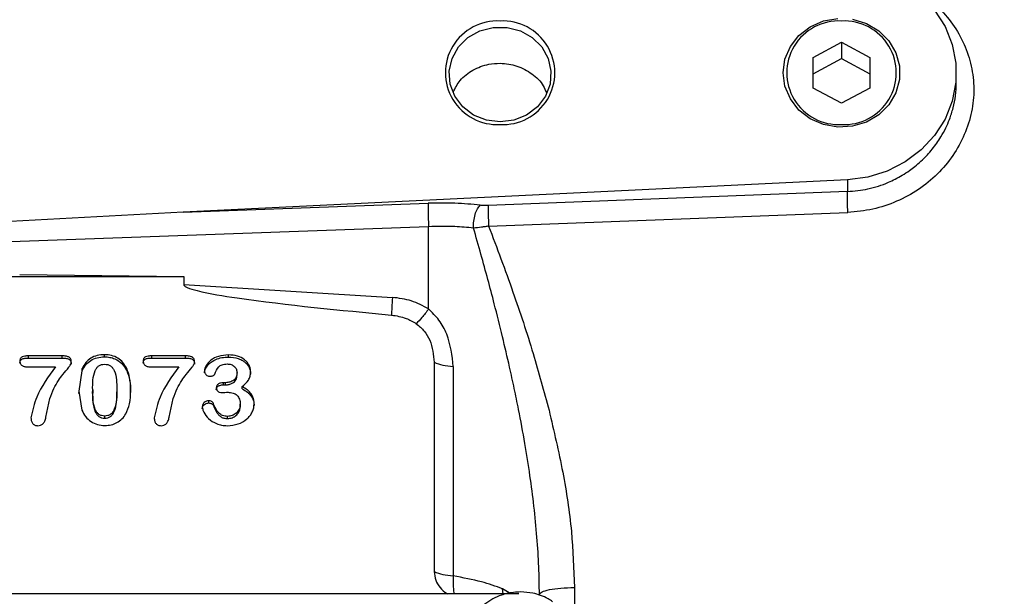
# Model space of a CAD drawing. Header units: inches. Extents: x 0.6 to 16.3, y 0.2 to 11.5.
# Tile 7 of 18: x 4.6 to 6.7, y 7 to 8.3. Entities that reach past the tile are written whole.
import ezdxf

# ---------------------------------------------------------------- set-up
doc = ezdxf.new("R2010")
doc.units = ezdxf.units.IN
doc.header["$MEASUREMENT"] = 0
doc.styles.add('SLDTEXTSTYLE0', font='TXT', dxfattribs={"width": 0.75})
doc.dimstyles.new('SLDDIMSTYLE3', dxfattribs={"dimtxt": 0.137795, "dimasz": 0.14, "dimexe": 0, "dimexo": 0.0625, "dimgap": 0.034449, "dimtad": 0, "dimdec": 1, "dimlfac": 1.5, "dimrnd": 1e-09, "dimzin": 12, "dimdsep": 46, "dimtxsty": 'SLDTEXTSTYLE0', "dimblk1": 'CLOSED', "dimblk2": 'CLOSED', "dimsah": 1, "dimcen": 0.09, "dimadec": 0, "dimazin": 3, "dimtfac": 1, "dimtofl": 0, "dimtmove": 0, "dimatfit": 3, "dimldrblk": 'CLOSED', "dimfxl": 0, "dimfrac": 2, "dimtolj": 1, "dimtzin": 12, "dimarcsym": 0})

# ---------------------------------------------------------------- blocks, each defined once
blk = doc.blocks.new('_Closed')
at = {"color": 0, "linetype": 'ByBlock', "lineweight": -2}
for p, q in [((-1, 0.166667), (0, 0)), ((-1, 0.166667), (-1, -0.166667)), ((0, 0), (-1, -0.166667)), ((0, 0), (-1, 0))]:
    blk.add_line(p, q, dxfattribs=at)
blk = doc.blocks.new('_D_7')
at = {"color": 7, "linetype": 'Continuous', "lineweight": 0}
for p, q in [((7.2953, 10.5411), (7.2533, 10.5411)), ((7.2533, 10.5411), (7.2533, 10.3223)), ((7.6007, 10.5411), (7.6427, 10.5411)), ((7.6427, 10.5411), (7.6427, 10.3223)), ((4.5522, 10.3629), (4.5522, 10.382)), ((9.8325, 8.2034), (9.8325, 10.382)), ((4.5522, 10.3426), (7.1324, 10.3426)), ((9.8325, 10.3426), (7.7635, 10.3426)), ((7.2533, 10.3223), (7.2953, 10.3223)), ((7.6427, 10.3223), (7.6007, 10.3223))]:
    blk.add_line(p, q, dxfattribs=at)
at = {"color": 7, "linetype": 'Continuous', "lineweight": 18, "xscale": 0.14, "yscale": 0.14, "rotation": 180.0000000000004}
blk.add_blockref('_Closed', (4.5522, 10.3426), dxfattribs=at)
at = {"color": 7, "linetype": 'Continuous', "lineweight": 18, "xscale": 0.14, "yscale": 0.14}
blk.add_blockref('_Closed', (9.8325, 10.3426), dxfattribs=at)
at = {"color": 7, "linetype": 'Continuous', "lineweight": 18, "char_height": 0.1378, "attachment_point": 1, "style": 'SLDTEXTSTYLE0'}
for s, insert in [('201', (7.2953, 10.5)), ('7.9', (7.3207, 10.2938))]:
    blk.add_mtext(s, dxfattribs=dict(at, insert=insert))

msp = doc.modelspace()

# ---------------------------------------------------------------- linework, layer by layer
at = {"color": 7, "linetype": 'Continuous', "lineweight": 25}
for p, q in [((6.323, 8.2022), (6.3855, 8.2359)), ((6.3855, 8.2359), (6.448, 8.2022)), ((6.3855, 8.2359), (6.3855, 8.2001)), ((6.323, 8.1349), (6.323, 8.2022)), ((6.323, 8.1664), (6.3855, 8.2001)), ((6.3855, 8.2001), (6.448, 8.1664)), ((6.448, 8.2022), (6.448, 8.1349)), ((6.6389, 8.1467), (6.6389, 8.1686)), ((6.3855, 8.1012), (6.323, 8.1349)), ((6.448, 8.1349), (6.3855, 8.1012)), ((6.3988, 7.9324), (4.9326, 7.8606)), ((6.3988, 7.9324), (6.3988, 7.9064)), ((6.3988, 7.9064), (5.6061, 7.8754)), ((4.9326, 7.8606), (5.4737, 7.8803)), ((4.9326, 7.8606), (4.5519, 7.8399)), ((5.6068, 7.83), (6.3995, 7.8603)), ((5.4744, 7.8287), (4.5522, 7.7951)), ((5.4744, 7.647), (5.4744, 7.8287)), ((4.1704, 7.7186), (4.934, 7.7186)), ((4.5721, 7.7231), (4.934, 7.7186)), ((4.934, 7.7186), (4.934, 7.7008)), ((4.934, 7.7008), (5.3945, 7.6726)), ((4.6657, 7.5434), (4.5913, 7.5434)), ((4.5913, 7.5386), (4.5913, 7.5434)), ((4.6657, 7.5386), (4.6657, 7.5434)), ((4.759, 7.5413), (4.759, 7.546)), ((4.9378, 7.5434), (4.8633, 7.5434)), ((4.8633, 7.5386), (4.8633, 7.5434)), ((4.9378, 7.5386), (4.9378, 7.5434)), ((5.0328, 7.5408), (5.0328, 7.5455)), ((4.5913, 7.5386), (4.6657, 7.5386)), ((4.5913, 7.5189), (4.6511, 7.5189)), ((4.8633, 7.5386), (4.9378, 7.5386)), ((4.8633, 7.5189), (4.9232, 7.5189)), ((5.487, 7.5292), (5.487, 7.0669)), ((5.5289, 7.5196), (5.5289, 7.0574)), ((4.7098, 7.5152), (4.7025, 7.4652)), ((4.7025, 7.4604), (4.7098, 7.5105)), ((4.7098, 7.5105), (4.7098, 7.5152)), ((4.8083, 7.5108), (4.8083, 7.5156)), ((5.0517, 7.5013), (5.0517, 7.5061)), ((5.0265, 7.4842), (5.0219, 7.4842)), ((5.0219, 7.4794), (5.0219, 7.4842)), ((5.0219, 7.4794), (5.0265, 7.4794)), ((5.0265, 7.4794), (5.0265, 7.4842)), ((5.0627, 7.4708), (5.0627, 7.4755)), ((4.7025, 7.4652), (4.7092, 7.4233)), ((4.7331, 7.4682), (4.7331, 7.4634)), ((4.7862, 7.469), (4.7862, 7.4642)), ((4.63, 7.4081), (4.6387, 7.4491)), ((4.9021, 7.4081), (4.9108, 7.4491)), ((4.9896, 7.4395), (4.9896, 7.4443)), ((4.9995, 7.4336), (4.9995, 7.4384)), ((5.0588, 7.4321), (5.0588, 7.4369)), ((4.7596, 7.4058), (4.7596, 7.4106)), ((5.0306, 7.405), (5.0306, 7.4097)), ((5.6738, 7.0181), (3.4313, 7.0181))]:
    msp.add_line(p, q, dxfattribs=at)
at = {"color": 8, "linetype": 'Continuous', "lineweight": 25}
for p, q in [((5.6388, 7.0181), (5.6375, 7.0291)), ((5.6562, 7.0181), (5.6375, 7.0291)), ((5.7961, 7.0319), (5.7961, 6.9804))]:
    msp.add_line(p, q, dxfattribs=at)
at = {"color": 7, "linetype": 'Continuous', "lineweight": 25, "flags": 128}
for points in [[(6.3988, 8.4047), (6.4435, 8.3988), (6.4864, 8.3855), (6.5261, 8.3653), (6.5613, 8.3389), (6.5909, 8.307), (6.614, 8.2707), (6.6298, 8.2312), (6.6379, 8.1897), (6.6379, 8.1475), (6.6298, 8.1059), (6.614, 8.0664), (6.5909, 8.0301), (6.5613, 7.9983), (6.5261, 7.9718), (6.4864, 7.9516), (6.4435, 7.9383), (6.3988, 7.9324)], [(6.2568, 8.1686), (6.2608, 8.1985), (6.2727, 8.2265), (6.2917, 8.2508), (6.3166, 8.27), (6.3458, 8.2829), (6.3775, 8.2885)], [(6.4097, 8.2866), (6.4404, 8.2773), (6.4676, 8.2612), (6.4897, 8.2392), (6.5052, 8.2128), (6.5133, 8.1836), (6.5133, 8.1535), (6.5052, 8.1243), (6.4897, 8.0979), (6.4676, 8.0759), (6.4404, 8.0598), (6.4097, 8.0505), (6.3775, 8.0486), (6.3458, 8.0542), (6.3166, 8.0671), (6.2917, 8.0863), (6.2727, 8.1107), (6.2608, 8.1387), (6.2568, 8.1686)], [(5.6322, 8.06), (5.6019, 8.0639), (5.5738, 8.0753), (5.5501, 8.0934), (5.5324, 8.1167), (5.5222, 8.1436), (5.5201, 8.1721), (5.5263, 8.2001), (5.5404, 8.2255), (5.5613, 8.2464), (5.5874, 8.2612), (5.6169, 8.2689), (5.6475, 8.2689), (5.677, 8.2612), (5.7031, 8.2464), (5.724, 8.2255), (5.7381, 8.2001), (5.7443, 8.1721), (5.7423, 8.1436), (5.732, 8.1167), (5.7144, 8.0934), (5.6906, 8.0753), (5.6625, 8.0639), (5.6322, 8.06)]]:
    msp.add_lwpolyline(points, dxfattribs=at)
at = {"color": 7, "linetype": 'Continuous', "lineweight": 25}
for centre, start, end in [((5.6259, 8.1686), 86.8318, 273.1682), ((5.6385, 8.1686), 266.8318, 93.1682), ((6.3792, 8.1686), 86.8318, 273.1682), ((6.3919, 8.1686), 266.8318, 93.1682)]:
    msp.add_arc(centre, 0.1144, start, end, dxfattribs=at)
for points, knots in [([(6.5157, 8.3673), (6.5292, 8.3609), (6.5589, 8.3469), (6.5979, 8.3158), (6.6322, 8.2768), (6.6575, 8.2322), (6.6734, 8.1836), (6.6792, 8.1331), (6.6743, 8.0816), (6.658, 8.0319), (6.6326, 7.9851), (6.5981, 7.9439), (6.5561, 7.9094), (6.5078, 7.8833), (6.455, 7.8653), (6.418, 7.862), (6.3995, 7.8603)], [0, 0, 0, 0, 0.059814, 0.131746, 0.203424, 0.27591, 0.347278, 0.419711, 0.49024, 0.563772, 0.63621, 0.708054, 0.780601, 0.853521, 0.926592, 1, 1, 1, 1]), ([(5.5285, 8.1255), (5.5331, 8.1347), (5.5432, 8.1543), (5.5714, 8.1761), (5.6028, 8.1877), (5.6364, 8.1907), (5.6702, 8.1851), (5.7033, 8.1675), (5.7259, 8.1462), (5.7322, 8.1299), (5.7342, 8.1247)], [0, 0, 0, 0, 0.123817, 0.266594, 0.409822, 0.504878, 0.647508, 0.790138, 0.932789, 1, 1, 1, 1]), ([(6.3995, 7.8603), (6.3993, 7.8651), (6.3989, 7.8745), (6.3985, 7.8883), (6.3985, 7.8999), (6.3987, 7.9042), (6.3988, 7.9064)], [0, 0, 0, 0, 0.250121, 0.5, 0.749879, 1, 1, 1, 1]), ([(5.5884, 7.876), (5.5793, 7.877), (5.5611, 7.8789), (5.5326, 7.8805), (5.5033, 7.8811), (5.4836, 7.8806), (5.4737, 7.8803)], [0, 0, 0, 0, 0.249999, 0.500002, 0.749994, 1, 1, 1, 1]), ([(5.5735, 7.8257), (5.5735, 7.8308), (5.5736, 7.8409), (5.5768, 7.8561), (5.5819, 7.869), (5.5862, 7.8737), (5.5884, 7.876)], [0, 0, 0, 0, 0.250166, 0.5, 0.749834, 1, 1, 1, 1]), ([(5.6061, 7.8754), (5.6031, 7.8753), (5.5969, 7.8752), (5.5913, 7.8757), (5.5884, 7.876)], [0, 0, 0, 0, 0.4983127, 1, 1, 1, 1]), ([(5.6061, 7.8754), (5.606, 7.8732), (5.6058, 7.8689), (5.6059, 7.8576), (5.6062, 7.8441), (5.6066, 7.8347), (5.6068, 7.83)], [0, 0, 0, 0, 0.250115, 0.5, 0.749885, 1, 1, 1, 1]), ([(5.5735, 7.8257), (5.5599, 7.827), (5.5282, 7.83), (5.494, 7.8292), (5.4744, 7.8287)], [0, 0, 0, 0, 0.428425, 1, 1, 1, 1]), ([(5.6068, 7.83), (5.6043, 7.8295), (5.599, 7.8286), (5.5876, 7.8269), (5.5793, 7.8262), (5.5735, 7.8257)], [0, 0, 0, 0, 0.222981, 0.458165, 1, 1, 1, 1]), ([(5.7189, 7.0164), (5.7186, 7.0368), (5.7181, 7.0789), (5.7138, 7.1441), (5.7072, 7.2112), (5.6981, 7.2803), (5.6868, 7.3515), (5.6749, 7.4157), (5.6634, 7.4718), (5.6517, 7.5254), (5.6371, 7.5878), (5.621, 7.6523), (5.605, 7.7129), (5.5898, 7.7687), (5.579, 7.8064), (5.5735, 7.8257)], [0, 0, 0, 0, 0.073924, 0.152552, 0.235917, 0.31753, 0.404316, 0.496294, 0.553757, 0.611981, 0.695609, 0.787206, 0.854723, 0.925654, 1, 1, 1, 1]), ([(5.6068, 7.83), (5.6251, 7.7817), (5.66, 7.6891), (5.7049, 7.5531), (5.7287, 7.465), (5.7401, 7.4232)], [0, 0, 0, 0, 0.364547, 0.69769, 1, 1, 1, 1]), ([(4.934, 7.7008), (4.934, 7.7006), (4.9341, 7.7001), (4.9346, 7.699), (4.9368, 7.6967), (4.9463, 7.6919), (4.9847, 7.6815), (5.135, 7.658), (5.2787, 7.6444), (5.3925, 7.6336)], [0, 0, 0, 0, 0.001741, 0.003641, 0.008281, 0.022255, 0.072182, 0.26473, 1, 1, 1, 1]), ([(5.4744, 7.647), (5.4619, 7.6537), (5.4371, 7.6672), (5.4087, 7.6708), (5.3945, 7.6726)], [0, 0, 0, 0, 0.499976, 1, 1, 1, 1]), ([(5.3925, 7.6336), (5.4035, 7.6318), (5.4231, 7.6286), (5.4399, 7.6187), (5.4472, 7.6144)], [0, 0, 0, 0, 0.562261, 1, 1, 1, 1]), ([(5.4744, 7.647), (5.4694, 7.6402), (5.4593, 7.6266), (5.4512, 7.6185), (5.4472, 7.6144)], [0, 0, 0, 0, 0.500117, 1, 1, 1, 1]), ([(5.5289, 7.5196), (5.5262, 7.544), (5.5222, 7.58), (5.4989, 7.6229), (5.4824, 7.6391), (5.4744, 7.647)], [0, 0, 0, 0, 0.521442, 0.768179, 1, 1, 1, 1]), ([(5.4472, 7.6144), (5.4534, 7.6093), (5.4657, 7.5989), (5.4823, 7.5702), (5.4851, 7.5458), (5.487, 7.5292)], [0, 0, 0, 0, 0.240081, 0.482631, 1, 1, 1, 1]), ([(4.5913, 7.5434), (4.5886, 7.5433), (4.584, 7.5431), (4.5785, 7.5419), (4.5753, 7.54), (4.5737, 7.5379), (4.5728, 7.5351), (4.5727, 7.5331), (4.5726, 7.532)], [0, 0, 0, 0, 0.305757, 0.54454, 0.645827, 0.748383, 0.863677, 1, 1, 1, 1]), ([(4.686, 7.5299), (4.686, 7.531), (4.6859, 7.5331), (4.685, 7.536), (4.6835, 7.5385), (4.6813, 7.5404), (4.6784, 7.5418), (4.6732, 7.5432), (4.6688, 7.5433), (4.6657, 7.5434)], [0, 0, 0, 0, 0.12618, 0.237282, 0.339087, 0.439004, 0.548012, 0.675696, 1, 1, 1, 1]), ([(4.759, 7.546), (4.7535, 7.5457), (4.7429, 7.5451), (4.7285, 7.5388), (4.7168, 7.5287), (4.7122, 7.5199), (4.7098, 7.5152)], [0, 0, 0, 0, 0.259733, 0.500065, 0.740209, 1, 1, 1, 1]), ([(4.7098, 7.5105), (4.7122, 7.5151), (4.7169, 7.524), (4.7285, 7.534), (4.7429, 7.5403), (4.7535, 7.5409), (4.759, 7.5413)], [0, 0, 0, 0, 0.2599028, 0.5000825, 0.740157, 1, 1, 1, 1]), ([(4.8083, 7.5156), (4.8058, 7.5202), (4.8008, 7.5289), (4.7891, 7.5388), (4.7748, 7.545), (4.7644, 7.5457), (4.759, 7.546)], [0, 0, 0, 0, 0.262944, 0.502785, 0.74319, 1, 1, 1, 1]), ([(4.759, 7.5413), (4.7631, 7.5411), (4.771, 7.5407), (4.7845, 7.5365), (4.7987, 7.5272), (4.805, 7.5164), (4.8083, 7.5108)], [0, 0, 0, 0, 0.195927, 0.37919, 0.675676, 1, 1, 1, 1]), ([(4.8633, 7.5434), (4.8607, 7.5433), (4.856, 7.5431), (4.8506, 7.5419), (4.8473, 7.54), (4.8457, 7.5379), (4.8448, 7.5351), (4.8447, 7.5331), (4.8447, 7.532)], [0, 0, 0, 0, 0.305757, 0.54454, 0.645827, 0.748383, 0.863677, 1, 1, 1, 1]), ([(4.9581, 7.5299), (4.958, 7.531), (4.9579, 7.5331), (4.957, 7.536), (4.9555, 7.5385), (4.9533, 7.5404), (4.9504, 7.5418), (4.9452, 7.5432), (4.9409, 7.5433), (4.9378, 7.5434)], [0, 0, 0, 0, 0.12618, 0.237282, 0.339087, 0.439004, 0.548012, 0.675696, 1, 1, 1, 1]), ([(5.0328, 7.5455), (5.0252, 7.545), (5.0112, 7.544), (4.9937, 7.535), (4.9844, 7.5249), (4.9804, 7.5166), (4.98, 7.5125), (4.9798, 7.5107)], [0, 0, 0, 0, 0.319783, 0.59199, 0.81823, 0.914479, 1, 1, 1, 1]), ([(4.9798, 7.5059), (4.98, 7.5076), (4.9803, 7.5112), (4.9832, 7.5178), (4.9904, 7.5272), (5.0029, 7.5354), (5.0183, 7.5401), (5.0279, 7.5405), (5.0328, 7.5408)], [0, 0, 0, 0, 0.076947, 0.162001, 0.322259, 0.595571, 0.791423, 1, 1, 1, 1]), ([(5.0816, 7.5079), (5.0814, 7.5105), (5.0811, 7.5156), (5.0785, 7.5229), (5.0742, 7.5294), (5.0662, 7.5371), (5.0522, 7.5442), (5.0395, 7.5451), (5.0328, 7.5455)], [0, 0, 0, 0, 0.117385, 0.231573, 0.34588, 0.464155, 0.715758, 1, 1, 1, 1]), ([(5.0328, 7.5408), (5.0401, 7.5402), (5.0515, 7.5394), (5.0641, 7.5333), (5.0713, 7.5277), (5.0768, 7.5213), (5.0808, 7.513), (5.0813, 7.5064), (5.0816, 7.5031)], [0, 0, 0, 0, 0.307697, 0.477919, 0.593167, 0.703865, 0.849393, 1, 1, 1, 1]), ([(4.5726, 7.5272), (4.5727, 7.5283), (4.5728, 7.5302), (4.5736, 7.5328), (4.5749, 7.5348), (4.578, 7.5371), (4.5837, 7.5383), (4.5886, 7.5385), (4.5913, 7.5386)], [0, 0, 0, 0, 0.128264, 0.237656, 0.33463, 0.428247, 0.689442, 1, 1, 1, 1]), ([(4.5726, 7.532), (4.5727, 7.531), (4.5728, 7.529), (4.5737, 7.5262), (4.5751, 7.5238), (4.5781, 7.5212), (4.5837, 7.5192), (4.5885, 7.519), (4.5913, 7.5189)], [0, 0, 0, 0, 0.127454, 0.241374, 0.347669, 0.453532, 0.692037, 1, 1, 1, 1]), ([(4.6511, 7.5189), (4.6352, 7.4975), (4.6095, 7.4631), (4.6004, 7.4223), (4.5969, 7.4067)], [0, 0, 0, 0, 0.619417, 1, 1, 1, 1]), ([(4.6387, 7.4491), (4.6415, 7.4567), (4.6465, 7.4704), (4.6568, 7.4881), (4.6681, 7.5035), (4.678, 7.5148), (4.684, 7.5233), (4.6858, 7.5273), (4.6859, 7.5291), (4.686, 7.5299)], [0, 0, 0, 0, 0.2576312, 0.4704578, 0.6466313, 0.8617283, 0.9432493, 0.9743152, 1, 1, 1, 1]), ([(4.6657, 7.5386), (4.669, 7.5385), (4.6734, 7.5384), (4.6788, 7.5368), (4.6816, 7.5354), (4.6837, 7.5334), (4.6857, 7.5301), (4.6859, 7.5271), (4.686, 7.5251)], [0, 0, 0, 0, 0.336117, 0.467141, 0.578578, 0.673908, 0.772055, 1, 1, 1, 1]), ([(4.7331, 7.4682), (4.733, 7.4829), (4.733, 7.5), (4.7418, 7.5171), (4.7466, 7.5217), (4.7526, 7.5245), (4.757, 7.5248), (4.7593, 7.5249)], [0, 0, 0, 0, 0.630876, 0.731076, 0.819834, 0.906222, 1, 1, 1, 1]), ([(4.7593, 7.5249), (4.7618, 7.5248), (4.7663, 7.5245), (4.7725, 7.5217), (4.7773, 7.517), (4.7865, 7.5004), (4.7863, 7.4835), (4.7862, 7.469)], [0, 0, 0, 0, 0.0985825, 0.1873718, 0.2757504, 0.3788912, 1, 1, 1, 1]), ([(4.8447, 7.5272), (4.8447, 7.5283), (4.8448, 7.5302), (4.8456, 7.5328), (4.847, 7.5348), (4.8501, 7.5371), (4.8558, 7.5383), (4.8607, 7.5385), (4.8633, 7.5386)], [0, 0, 0, 0, 0.128264, 0.237656, 0.33463, 0.428247, 0.689442, 1, 1, 1, 1]), ([(4.8447, 7.532), (4.8447, 7.531), (4.8448, 7.529), (4.8457, 7.5262), (4.8472, 7.5238), (4.8501, 7.5212), (4.8557, 7.5192), (4.8606, 7.519), (4.8633, 7.5189)], [0, 0, 0, 0, 0.127454, 0.241374, 0.347669, 0.453532, 0.692037, 1, 1, 1, 1]), ([(4.9232, 7.5189), (4.9073, 7.4975), (4.8816, 7.4631), (4.8725, 7.4223), (4.869, 7.4067)], [0, 0, 0, 0, 0.619417, 1, 1, 1, 1]), ([(4.9108, 7.4491), (4.9135, 7.4567), (4.9186, 7.4704), (4.9289, 7.4881), (4.9401, 7.5035), (4.95, 7.5148), (4.9561, 7.5233), (4.9578, 7.5273), (4.958, 7.5291), (4.9581, 7.5299)], [0, 0, 0, 0, 0.257631, 0.470458, 0.646631, 0.861728, 0.943249, 0.974315, 1, 1, 1, 1]), ([(4.9378, 7.5386), (4.941, 7.5385), (4.9455, 7.5384), (4.9508, 7.5368), (4.9537, 7.5354), (4.9557, 7.5334), (4.9577, 7.5301), (4.9579, 7.5271), (4.9581, 7.5251)], [0, 0, 0, 0, 0.336117, 0.467141, 0.578578, 0.673908, 0.772055, 1, 1, 1, 1]), ([(5.0024, 7.5029), (5.0048, 7.5088), (5.0077, 7.5158), (5.0145, 7.5221), (5.0205, 7.5251), (5.0259, 7.5254), (5.0297, 7.5256)], [0, 0, 0, 0, 0.495092, 0.599393, 0.7153, 1, 1, 1, 1]), ([(5.0297, 7.5256), (5.0328, 7.5254), (5.0373, 7.5251), (5.0426, 7.5225), (5.0468, 7.5191), (5.0509, 7.5137), (5.0514, 7.5086), (5.0517, 7.5061)], [0, 0, 0, 0, 0.271425, 0.396173, 0.520868, 0.760631, 1, 1, 1, 1]), ([(4.8169, 7.467), (4.8167, 7.4764), (4.8165, 7.493), (4.8108, 7.5088), (4.8083, 7.5156)], [0, 0, 0, 0, 0.564535, 1, 1, 1, 1]), ([(4.8083, 7.5108), (4.8108, 7.504), (4.8165, 7.4882), (4.8167, 7.4716), (4.8169, 7.4622)], [0, 0, 0, 0, 0.435601, 1, 1, 1, 1]), ([(4.9798, 7.5107), (4.98, 7.5089), (4.9802, 7.5064), (4.9819, 7.5035), (4.984, 7.5012), (4.9866, 7.4994), (4.9895, 7.4985), (4.991, 7.4984), (4.9917, 7.4983)], [0, 0, 0, 0, 0.277755, 0.406604, 0.535941, 0.776145, 0.887959, 1, 1, 1, 1]), ([(4.9917, 7.4983), (4.9929, 7.4984), (4.9952, 7.4985), (4.9984, 7.4994), (5.0006, 7.5006), (5.0018, 7.5019), (5.0022, 7.5026), (5.0024, 7.5029)], [0, 0, 0, 0, 0.294742, 0.559879, 0.791037, 0.89643, 1, 1, 1, 1]), ([(5.0517, 7.5061), (5.0516, 7.5044), (5.0515, 7.5012), (5.05, 7.4967), (5.0477, 7.4928), (5.0432, 7.4887), (5.0361, 7.485), (5.0297, 7.4845), (5.0265, 7.4842)], [0, 0, 0, 0, 0.139171, 0.265713, 0.385766, 0.506466, 0.747667, 1, 1, 1, 1]), ([(5.0265, 7.4794), (5.0291, 7.4796), (5.0342, 7.4799), (5.0408, 7.4826), (5.0459, 7.4861), (5.0493, 7.4904), (5.0514, 7.4956), (5.0516, 7.4993), (5.0517, 7.5013)], [0, 0, 0, 0, 0.203367, 0.39611, 0.548492, 0.689544, 0.836345, 1, 1, 1, 1]), ([(5.0627, 7.4755), (5.0679, 7.48), (5.0754, 7.4865), (5.081, 7.4984), (5.0814, 7.5046), (5.0816, 7.5079)], [0, 0, 0, 0, 0.5113269, 0.7446495, 1, 1, 1, 1]), ([(5.0219, 7.4842), (5.0196, 7.4841), (5.0162, 7.484), (5.0122, 7.4826), (5.0099, 7.4813), (5.0081, 7.4796), (5.0068, 7.4776), (5.0061, 7.4755), (5.006, 7.4739), (5.0059, 7.4731)], [0, 0, 0, 0, 0.3140126, 0.4448449, 0.5638624, 0.6744525, 0.7801986, 0.8868452, 1, 1, 1, 1]), ([(5.0059, 7.4683), (5.006, 7.4697), (5.0063, 7.4723), (5.0085, 7.4753), (5.011, 7.4772), (5.0153, 7.4791), (5.0191, 7.4793), (5.0219, 7.4794)], [0, 0, 0, 0, 0.191302, 0.374836, 0.498364, 0.627325, 1, 1, 1, 1]), ([(5.0894, 7.4382), (5.0891, 7.442), (5.0885, 7.4495), (5.0831, 7.4599), (5.0744, 7.4689), (5.0667, 7.4732), (5.0627, 7.4755)], [0, 0, 0, 0, 0.2398333, 0.4728209, 0.7202138, 1, 1, 1, 1]), ([(4.7596, 7.4106), (4.7573, 7.4107), (4.7528, 7.411), (4.7467, 7.4139), (4.742, 7.4187), (4.7328, 7.4359), (4.733, 7.4532), (4.7331, 7.4682)], [0, 0, 0, 0, 0.093757, 0.179927, 0.268215, 0.371434, 1, 1, 1, 1]), ([(4.7331, 7.4634), (4.733, 7.4485), (4.7328, 7.4311), (4.742, 7.4139), (4.7467, 7.4092), (4.7528, 7.4063), (4.7573, 7.406), (4.7596, 7.4058)], [0, 0, 0, 0, 0.628557, 0.731666, 0.82006, 0.906245, 1, 1, 1, 1]), ([(4.7862, 7.469), (4.7864, 7.454), (4.7866, 7.4365), (4.7776, 7.4191), (4.7729, 7.4141), (4.7666, 7.411), (4.762, 7.4107), (4.7596, 7.4106)], [0, 0, 0, 0, 0.624426, 0.728797, 0.817035, 0.904355, 1, 1, 1, 1]), ([(4.7596, 7.4058), (4.762, 7.406), (4.7666, 7.4063), (4.7728, 7.4093), (4.7776, 7.4143), (4.7866, 7.4317), (4.7864, 7.4492), (4.7862, 7.4642)], [0, 0, 0, 0, 0.095519, 0.1829662, 0.2711071, 0.3755766, 1, 1, 1, 1]), ([(4.8064, 7.4151), (4.8096, 7.4224), (4.8168, 7.439), (4.8169, 7.457), (4.8169, 7.467)], [0, 0, 0, 0, 0.444403, 1, 1, 1, 1]), ([(5.0059, 7.4731), (5.0061, 7.4716), (5.0063, 7.4693), (5.0078, 7.4667), (5.0092, 7.4651), (5.0111, 7.4638), (5.0143, 7.4625), (5.017, 7.4624), (5.0188, 7.4623)], [0, 0, 0, 0, 0.250412, 0.364556, 0.47815, 0.593628, 0.715983, 1, 1, 1, 1]), ([(5.0188, 7.4623), (5.0196, 7.4623), (5.0216, 7.4624), (5.0259, 7.4628), (5.0295, 7.463), (5.0318, 7.4631)], [0, 0, 0, 0, 0.167874, 0.465205, 1, 1, 1, 1]), ([(5.0318, 7.4631), (5.0356, 7.4628), (5.0412, 7.4624), (5.0478, 7.4594), (5.0518, 7.4563), (5.0549, 7.4524), (5.0581, 7.446), (5.0585, 7.4406), (5.0588, 7.4369)], [0, 0, 0, 0, 0.259951, 0.377314, 0.493119, 0.609791, 0.729943, 1, 1, 1, 1]), ([(5.0627, 7.4708), (5.0667, 7.4685), (5.0744, 7.4641), (5.0831, 7.4551), (5.0885, 7.4447), (5.0891, 7.4373), (5.0894, 7.4335)], [0, 0, 0, 0, 0.279744, 0.527144, 0.76016, 1, 1, 1, 1]), ([(4.9896, 7.4443), (4.9877, 7.4441), (4.9839, 7.4438), (4.9798, 7.4413), (4.9773, 7.4387), (4.9755, 7.4355), (4.9752, 7.4327), (4.975, 7.4309)], [0, 0, 0, 0, 0.2538097, 0.4961658, 0.6177738, 0.7386988, 1, 1, 1, 1]), ([(4.975, 7.4261), (4.9751, 7.4276), (4.9753, 7.4305), (4.9777, 7.4347), (4.9812, 7.4376), (4.9855, 7.4392), (4.9882, 7.4394), (4.9896, 7.4395)], [0, 0, 0, 0, 0.2113247, 0.4054005, 0.6436229, 0.8161791, 1, 1, 1, 1]), ([(4.975, 7.4309), (4.9752, 7.4291), (4.9757, 7.4249), (4.9797, 7.4157), (4.9887, 7.4034), (5.0033, 7.3943), (5.0179, 7.3898), (5.0261, 7.3894), (5.0304, 7.3892)], [0, 0, 0, 0, 0.074943, 0.172343, 0.408292, 0.682926, 0.83581, 1, 1, 1, 1]), ([(4.9995, 7.4384), (4.999, 7.4392), (4.9982, 7.4409), (4.9957, 7.4427), (4.9928, 7.444), (4.9907, 7.4442), (4.9896, 7.4443)], [0, 0, 0, 0, 0.232209, 0.486543, 0.747724, 1, 1, 1, 1]), ([(4.9896, 7.4395), (4.9906, 7.4394), (4.9926, 7.4392), (4.9955, 7.438), (4.9981, 7.4362), (4.999, 7.4344), (4.9995, 7.4336)], [0, 0, 0, 0, 0.241543, 0.488813, 0.755125, 1, 1, 1, 1]), ([(5.0306, 7.4097), (5.027, 7.41), (5.0216, 7.4104), (5.0155, 7.4136), (5.0066, 7.4213), (5.0027, 7.4306), (4.9995, 7.4384)], [0, 0, 0, 0, 0.231043, 0.336188, 0.441297, 1, 1, 1, 1]), ([(4.9995, 7.4336), (5.0018, 7.4282), (5.0049, 7.4211), (5.0109, 7.4128), (5.016, 7.4082), (5.023, 7.4054), (5.028, 7.4051), (5.0306, 7.405)], [0, 0, 0, 0, 0.391867, 0.524527, 0.683004, 0.832737, 1, 1, 1, 1]), ([(5.0304, 7.3892), (5.0386, 7.3899), (5.0542, 7.3912), (5.071, 7.4011), (5.0806, 7.4112), (5.0856, 7.4196), (5.0889, 7.4288), (5.0892, 7.4351), (5.0894, 7.4382)], [0, 0, 0, 0, 0.278851, 0.531483, 0.651958, 0.769425, 0.884959, 1, 1, 1, 1]), ([(5.0588, 7.4369), (5.0587, 7.4349), (5.0585, 7.4311), (5.0561, 7.424), (5.0505, 7.4166), (5.0411, 7.4108), (5.0341, 7.4101), (5.0306, 7.4097)], [0, 0, 0, 0, 0.1411401, 0.273659, 0.5302011, 0.7698493, 1, 1, 1, 1]), ([(5.0306, 7.405), (5.0341, 7.4053), (5.0409, 7.4061), (5.0497, 7.4113), (5.0554, 7.418), (5.0584, 7.4253), (5.0587, 7.4298), (5.0588, 7.4321)], [0, 0, 0, 0, 0.2340851, 0.4495737, 0.6795776, 0.8352706, 1, 1, 1, 1]), ([(4.7092, 7.4233), (4.7117, 7.4184), (4.7166, 7.4088), (4.7289, 7.398), (4.7436, 7.3907), (4.7544, 7.3899), (4.7599, 7.3895)], [0, 0, 0, 0, 0.261751, 0.510701, 0.753859, 1, 1, 1, 1]), ([(4.7599, 7.3895), (4.7646, 7.3898), (4.774, 7.3904), (4.787, 7.3957), (4.7984, 7.4038), (4.8037, 7.4113), (4.8064, 7.4151)], [0, 0, 0, 0, 0.250944, 0.495298, 0.741992, 1, 1, 1, 1]), ([(5.7401, 7.4232), (5.7508, 7.3777), (5.7717, 7.2891), (5.7917, 7.158), (5.7946, 7.0732), (5.7961, 7.0319)], [0, 0, 0, 0, 0.3518933, 0.6847445, 1, 1, 1, 1]), ([(4.5969, 7.4067), (4.5971, 7.4042), (4.5973, 7.4005), (4.5991, 7.3962), (4.6009, 7.3937), (4.6031, 7.3917), (4.6058, 7.3902), (4.6087, 7.3894), (4.6108, 7.3893), (4.6119, 7.3892)], [0, 0, 0, 0, 0.300275, 0.427804, 0.546033, 0.658004, 0.767144, 0.879331, 1, 1, 1, 1]), ([(4.6119, 7.3892), (4.6141, 7.3894), (4.6173, 7.3896), (4.6211, 7.3915), (4.6246, 7.3941), (4.628, 7.3998), (4.6293, 7.405), (4.63, 7.4081)], [0, 0, 0, 0, 0.218252, 0.319393, 0.42084, 0.663191, 1, 1, 1, 1]), ([(4.869, 7.4067), (4.8691, 7.4042), (4.8693, 7.4005), (4.8711, 7.3962), (4.8729, 7.3937), (4.8752, 7.3917), (4.8778, 7.3902), (4.8808, 7.3894), (4.8829, 7.3893), (4.884, 7.3892)], [0, 0, 0, 0, 0.300275, 0.427804, 0.546033, 0.658004, 0.767144, 0.879331, 1, 1, 1, 1]), ([(4.884, 7.3892), (4.8862, 7.3894), (4.8894, 7.3896), (4.8932, 7.3915), (4.8966, 7.3941), (4.9, 7.3998), (4.9013, 7.405), (4.9021, 7.4081)], [0, 0, 0, 0, 0.218252, 0.319393, 0.42084, 0.663191, 1, 1, 1, 1]), ([(5.487, 7.0669), (5.4876, 7.0606), (5.4889, 7.048), (5.4991, 7.0316), (5.5088, 7.0212), (5.5157, 7.0184), (5.5165, 7.0181)], [0, 0, 0, 0, 0.3229311, 0.6410818, 0.9599176, 1, 1, 1, 1]), ([(5.5289, 7.0574), (5.5287, 7.0522), (5.5283, 7.042), (5.529, 7.0292), (5.5298, 7.0211), (5.5306, 7.0183), (5.5306, 7.0181)], [0, 0, 0, 0, 0.323331, 0.646914, 0.970141, 1, 1, 1, 1]), ([(5.6375, 7.0291), (5.6225, 7.0345), (5.5901, 7.0461), (5.5503, 7.0534), (5.5289, 7.0574)], [0, 0, 0, 0, 0.461896, 1, 1, 1, 1]), ([(5.6775, 7.0222), (5.6672, 7.0215), (5.6527, 7.0205), (5.6323, 7.0144), (5.6157, 7.0071), (5.5976, 6.9953), (5.5812, 6.9796), (5.5673, 6.96), (5.5581, 6.9369), (5.5537, 6.9195), (5.5544, 6.9104), (5.5545, 6.9099)], [0, 0, 0, 0, 0.164485, 0.230543, 0.340296, 0.454866, 0.578628, 0.709388, 0.846932, 0.991747, 1, 1, 1, 1]), ([(5.748, 7.0006), (5.7448, 7.0028), (5.7366, 7.0087), (5.7217, 7.0147), (5.7015, 7.0208), (5.6866, 7.0216), (5.6775, 7.0222)], [0, 0, 0, 0, 0.158467, 0.406343, 0.639917, 1, 1, 1, 1]), ([(5.7189, 7.0164), (5.7201, 7.0184), (5.7224, 7.0224), (5.74, 7.0274), (5.7655, 7.031), (5.7859, 7.0316), (5.7961, 7.0319)], [0, 0, 0, 0, 0.250161, 0.5, 0.749839, 1, 1, 1, 1])]:
    msp.add_open_spline(points, degree=3, knots=knots, dxfattribs=at)
at = {"color": 8, "linetype": 'Continuous', "lineweight": 25}
msp.add_open_spline([(6.3988, 7.9064), (6.4139, 7.9078), (6.4449, 7.9105), (6.4798, 7.9222), (6.5045, 7.9337), (6.5201, 7.9423), (6.5346, 7.9518), (6.5484, 7.9621), (6.5616, 7.9735), (6.5784, 7.9903), (6.5931, 8.0085), (6.6062, 8.0287), (6.6157, 8.0461), (6.6249, 8.0674), (6.6323, 8.091), (6.6378, 8.1182), (6.6385, 8.1369), (6.6389, 8.1467)], degree=3, knots=[0, 0, 0, 0, 0.118467, 0.242, 0.285584, 0.332542, 0.382875, 0.422307, 0.468585, 0.521706, 0.610745, 0.655366, 0.715892, 0.771438, 0.843972, 0.91839, 1, 1, 1, 1], dxfattribs=at)
at = {"color": 7, "linetype": 'Continuous', "lineweight": 25}
for points in [[(5.4737, 7.8803), (5.4735, 7.8779), (5.4732, 7.873), (5.4733, 7.8597), (5.4736, 7.844), (5.4741, 7.8338), (5.4744, 7.8287)], [(5.3945, 7.6726), (5.394, 7.6648), (5.3932, 7.6492), (5.3927, 7.6388), (5.3925, 7.6336)], [(5.487, 7.5292), (5.4929, 7.527), (5.5047, 7.5226), (5.5208, 7.5206), (5.5289, 7.5196)], [(5.487, 7.0669), (5.4929, 7.0647), (5.5047, 7.0604), (5.5208, 7.0584), (5.5289, 7.0574)]]:
    msp.add_open_spline(points, degree=3, dxfattribs=at)

# ---------------------------------------------------------------- dimensions: what is measured, and where the dimension line sits
at = {"color": 7, "linetype": 'Continuous', "lineweight": 18}
dim = msp.add_linear_dim(base=(9.8325, 10.3426), p1=(4.5522, 10.3236), p2=(9.8325, 8.164), dimstyle='SLDDIMSTYLE3', dxfattribs=at)
dim.commit()
dim.dimension.update_dxf_attribs({"geometry": '_D_7', "text_midpoint": (7.448, 10.3426), "dimtype": 160})

doc.saveas('drawing.dxf')
